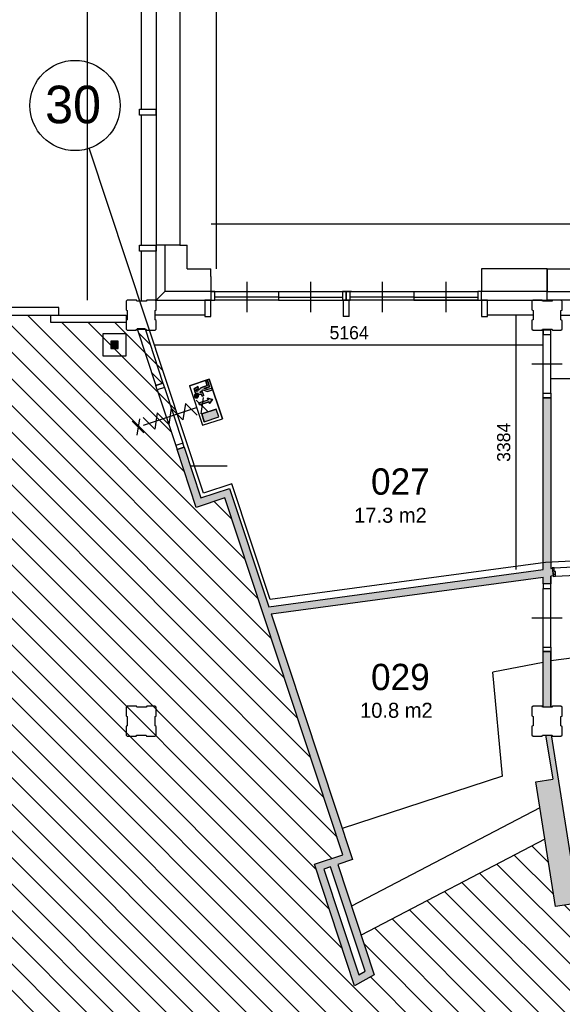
# Model space of a CAD drawing. Extents: x -1826 to 147704, y -44576 to 60962.
# Tile 18 of 75: x 112476 to 119694, y -3833 to 9263. Entities that reach past the tile are written whole.
import ezdxf

# ---------------------------------------------------------------- set-up
doc = ezdxf.new("R2010")
doc.units = 0
doc.header["$MEASUREMENT"] = 0
doc.header["$PDMODE"] = 35
doc.header["$PDSIZE"] = -0.5
doc.layers.get('0').update_dxf_attribs({"linetype": 'CONTINUOUS'})
doc.layers.get('DEFPOINTS').update_dxf_attribs({"linetype": 'CONTINUOUS'})
for name, color, linetype in [('AA$1A---_ARCEER', 252, 'CONTINUOUS'), ('AL00---_BRANDBEVEILIGING', 252, 'CONTINUOUS'), ('AL21----_BUITENWAND', 252, 'CONTINUOUS'), ('AL22----_BINNENWAND', 252, 'CONTINUOUS'), ('AL31----_BUITENKOZIJN', 252, 'CONTINUOUS'), ('AL32----_BINNENKOZIJN', 252, 'CONTINUOUS'), ('AM$1A---_MAATVOERING', 252, 'CONTINUOUS'), ('Betonpalen', 252, 'CONTINUOUS'), ('Brandweer', 252, 'CONTINUOUS'), ('brandweer NIEUW', 252, 'CONTINUOUS'), ('COMPARTIMENTERING', 252, 'CONTINUOUS'), ('LAYER01', 252, 'CONTINUOUS'), ('M2', 252, 'CONTINUOUS'), ('OMPARTIMENTERING', 252, 'CONTINUOUS')]:
    doc.layers.add(name, color=color, linetype=linetype)
doc.styles.add('B-01', font='b-gbp')
doc.dimstyles.new('BBA_STAND', dxfattribs={"dimtxt": 175, "dimasz": 1, "dimexe": 1, "dimexo": 0.001, "dimgap": 75, "dimtad": 1, "dimdec": 0, "dimzin": 0, "dimdsep": 46, "dimtxsty": 'B-01', "dimblk": 'NONE', "dimblk1": 'PIJL1', "dimblk2": 'NONE', "dimcen": 1, "dimse1": 1, "dimse2": 1, "dimclrd": 256, "dimclre": 256, "dimclrt": 256, "dimadec": 4, "dimazin": 0, "dimtfac": 1, "dimtdec": 0, "dimtmove": 0, "dimatfit": 2, "dimldrblk": 'PIJL1', "dimfxl": 1, "dimtfillclr": 256, "dimtolj": 1, "dimtzin": 0, "dimarcsym": 0})

# ---------------------------------------------------------------- blocks, each defined once
blk = doc.blocks.new('*D21')
at = {"layer": 'AM$1A---_MAATVOERING', "lineweight": -2, "transparency": 16777216}
blk.add_line((115088, 20920), (115088, 5948), dxfattribs=at)
at = {"layer": 'DEFPOINTS', "color": 0, "transparency": 16777216}
for p in [(114705, 20920), (114705, 5948), (115088, 5948)]:
    blk.add_point(p, dxfattribs=at)
at = {"layer": 'AM$1A---_MAATVOERING', "transparency": 16777216, "insert": (114925, 13434), "char_height": 175, "attachment_point": 5, "rotation": 90, "style": 'B-01'}
blk.add_mtext('\\A1;14972', dxfattribs=at)
blk = doc.blocks.new('_None')
blk = doc.blocks.new('PIJL1')
at = {"color": 1, "linetype": 'ByBlock'}
blk.add_line((0, 83), (0, -83), dxfattribs=at)
blk.add_solid([(-100, 17), (-100, -17), (0, 0)], dxfattribs=at)
blk = doc.blocks.new('*D22')
at = {"layer": 'AM$1A---_MAATVOERING', "lineweight": -2, "transparency": 16777216}
blk.add_line((115021, 6546), (141704, 6546), dxfattribs=at)
at = {"layer": 'DEFPOINTS', "color": 0, "transparency": 16777216}
for p in [(141704, 6546), (115021, 5948), (141704, 5948)]:
    blk.add_point(p, dxfattribs=at)
at = {"layer": 'AM$1A---_MAATVOERING', "transparency": 16777216, "insert": (128362, 6709), "char_height": 175, "attachment_point": 5, "style": 'B-01'}
blk.add_mtext('\\A1;26683', dxfattribs=at)
blk = doc.blocks.new('*D72')
at = {"layer": 'AM$1A---_MAATVOERING', "lineweight": -2, "transparency": 16777216}
blk.add_line((113373, 21734), (113373, 5534), dxfattribs=at)
at = {"layer": 'DEFPOINTS', "color": 0, "transparency": 16777216}
for p in [(113964, 21734), (113373, 5534), (113966, 5534)]:
    blk.add_point(p, dxfattribs=at)
at = {"layer": 'AM$1A---_MAATVOERING', "transparency": 16777216, "insert": (113211, 13634), "char_height": 175, "attachment_point": 5, "rotation": 90, "style": 'B-01'}
blk.add_mtext('\\A1;16200', dxfattribs=at)
blk = doc.blocks.new('*D82')
at = {"layer": 'AM$1A---_MAATVOERING', "lineweight": -2, "transparency": 16777216}
blk.add_line((141090, 4484), (119540, 4484), dxfattribs=at)
at = {"layer": 'DEFPOINTS', "color": 0, "transparency": 16777216}
for p in [(119540, 5045), (141090, 5051), (119540, 4484)]:
    blk.add_point(p, dxfattribs=at)
at = {"layer": 'AM$1A---_MAATVOERING', "transparency": 16777216, "insert": (130315, 4647), "char_height": 175, "attachment_point": 5, "style": 'B-01'}
blk.add_mtext('\\A1;21550', dxfattribs=at)
blk = doc.blocks.new('*D239')
at = {"layer": 'AM$1A---_MAATVOERING', "lineweight": -2, "transparency": 16777216}
blk.add_line((119077, 5334), (119077, 1950), dxfattribs=at)
at = {"layer": 'DEFPOINTS', "color": 0, "transparency": 16777216}
for p in [(119305, 5334), (119077, 1950), (119440, 1950)]:
    blk.add_point(p, dxfattribs=at)
at = {"layer": 'AM$1A---_MAATVOERING', "transparency": 16777216, "insert": (118915, 3642), "char_height": 175, "attachment_point": 5, "rotation": 90, "style": 'B-01'}
blk.add_mtext('\\A1;3384', dxfattribs=at)
blk = doc.blocks.new('*D240')
at = {"layer": 'AM$1A---_MAATVOERING', "lineweight": -2, "transparency": 16777216}
blk.add_line((119440, 4936), (114276, 4936), dxfattribs=at)
at = {"layer": 'DEFPOINTS', "color": 0, "transparency": 16777216}
for p in [(114276, 5335), (119440, 5006), (114276, 4936)]:
    blk.add_point(p, dxfattribs=at)
at = {"layer": 'AM$1A---_MAATVOERING', "transparency": 16777216, "insert": (116858, 5098), "char_height": 175, "attachment_point": 5, "style": 'B-01'}
blk.add_mtext('\\A1;5164', dxfattribs=at)

msp = doc.modelspace()

# ---------------------------------------------------------------- hatches: boundary and pattern name
at = {"layer": 'AA$1A---_ARCEER'}
h = msp.add_hatch(dxfattribs=at)
h.set_pattern_fill('ANSI31', color=256, scale=1000, angle=-90, style=0)
h.set_pattern_definition([(315, (107116.9, 108379.58), (88.38835, 88.38835), [])])
h.paths.add_polyline_path([(114286.1, 4399.7), (114380.9, 4431.1), (114142.7, 5150.3), (114037.6, 5150.3)])
h = msp.add_hatch(color=256, dxfattribs=at)
h.paths.add_polyline_path([(119539.6, 1760.3), (119539.6, 1864), (119569.6, 1867.7), (119557.6, 1966.9), (119539.6, 1964.8), (119539.6, 4235.3), (119439.6, 4235.3), (119439.6, 1950.8), (115787.6, 1456.3), (115266.6, 3029.3), (114886.6, 2903.3), (114663.6, 3576.7), (114569, 3545.4), (114823.5, 2777), (115202.8, 2902.6), (116774.4, -1843.9), (116395.4, -1969.3), (116930.2, -3586.7), (117190.9, -3439), (116706.1, -1972), (116901.6, -1907.2), (115819.6, 1359.8), (119439.6, 1849.8), (119439.6, 1760.3)])
h.paths.add_polyline_path([(116610.6, -2003.2), (117070.6, -3392.2), (116986.6, -3439.7), (116521.7, -2032.8)], flags=16)
msp.add_hatch(color=256, dxfattribs=at).paths.add_polyline_path([(119539.6, 120.3), (119539.6, 860.3), (119439.6, 860.3), (119439.6, 120.3)])
h = msp.add_hatch(color=256, dxfattribs=at)
h.paths.add_polyline_path([(121850.6, -2421.2), (122109.4, 467.2), (122038.7, 473.5), (121930.3, -741.6), (121701.1, -721.2), (121551.8, -2394.5)])
h.paths.add_polyline_path([(119601.2, -2533.3), (119897.6, -2486.7), (119546.1, -249.7), (119470.2, -249.7), (119567.5, -836.9), (119340.4, -873.6)])
at = {"layer": 'AL00---_BRANDBEVEILIGING'}
msp.add_hatch(color=256, dxfattribs=at).paths.add_polyline_path([(113787.6, 4987.9), (113687.6, 4987.9), (113687.6, 4887.9), (113787.6, 4887.9)])
at = {"layer": 'brandweer NIEUW'}
for points in [[(114887.5, 4367.4), (114971.7, 4395.4), (114951.3, 4456.8), (114973.3, 4464.1), (115001, 4380.7), (114930.8, 4357.4), (114973.4, 4342.3), (115031.7, 4361.7), (115038.9, 4339.8), (114973.1, 4317.9), (114911.9, 4339.6), (114874, 4304.5), (114905.8, 4315.1), (114923.3, 4262.4), (114901.4, 4255.1), (114891.2, 4285.8), (114859.7, 4275.4), (114858.4, 4277), (114856.9, 4279.6), (114854.3, 4283.1), (114852, 4285.4), (114849.4, 4287.8), (114846.7, 4289.7), (114843.5, 4291.6), (114841.1, 4292.8), (114837.2, 4294.2), (114833, 4295.2), (114829.2, 4295.6), (114826.3, 4295.7), (114823.6, 4295.6), (114821.1, 4295.3), (114815.4, 4293.9), (114796.2, 4351.8), (114848.5, 4385), (114856, 4362.3), (114823.8, 4341.9), (114832.3, 4316.3)], [(114814.3, 4284.4), (114816.8, 4285.5), (114816.8, 4285.5), (114821.2, 4286.8), (114821.4, 4286.8), (114823.9, 4287.2), (114824.1, 4287.2), (114828.4, 4287.3), (114828.5, 4287.3), (114832, 4286.8), (114832.2, 4286.8), (114836.7, 4285.5), (114840.9, 4283.5), (114841.1, 4283.4), (114844.2, 4281.2), (114844.3, 4281.1), (114847, 4278.7), (114847, 4278.6), (114849.8, 4275.2), (114849.8, 4275), (114852.7, 4269.7), (114852.7, 4269.7), (114854.3, 4263.2), (114854.3, 4263.1), (114854.5, 4258.7), (114854.5, 4258.6), (114854, 4253.9), (114853.9, 4253.7), (114853.1, 4250.6), (114853, 4250.5), (114850.5, 4245.1), (114850.4, 4245), (114847.3, 4240.9), (114847.2, 4240.8), (114844.6, 4238.3), (114844.4, 4238.2), (114839.7, 4235), (114839.5, 4235), (114836.5, 4233.6), (114836.2, 4233.5), (114832.4, 4232.4), (114832.2, 4232.4), (114826.5, 4231.9), (114826.4, 4231.9), (114821.8, 4232.3), (114821.6, 4232.4), (114817.7, 4233.4), (114817.5, 4233.5), (114813.5, 4235.2), (114813.4, 4235.3), (114811.2, 4236.7), (114811, 4236.8), (114808.6, 4238.7), (114808.5, 4238.8), (114806.9, 4240.3), (114806.8, 4240.4), (114804.1, 4243.7), (114804, 4243.8), (114801.1, 4249.2), (114801, 4249.3), (114799.3, 4256.4), (114799.2, 4256.5), (114799.2, 4262.3), (114799.2, 4262.5), (114800, 4266.7), (114800, 4266.8), (114801.6, 4271.1), (114801.7, 4271.4), (114803.2, 4274.2), (114803.3, 4274.3), (114806.1, 4278), (114806.1, 4278.1), (114810.2, 4281.8), (114810.3, 4281.9)], [(114983.3, 4208.3), (114976, 4230.2), (115040.3, 4212.6), (114999.3, 4160), (114992, 4182), (114869.2, 4141.2), (114860.4, 4167.5)], [(115124.8, 3978.5), (114931.7, 3914.4), (114896.7, 4019.7), (115089.8, 4083.8)]]:
    msp.add_hatch(color=256, dxfattribs=at).paths.add_polyline_path(points)
at = {"layer": 'OMPARTIMENTERING'}
h = msp.add_hatch(dxfattribs=at)
h.set_pattern_fill('ANSI31', color=256, scale=2000, angle=-90, style=0)
h.set_pattern_definition([(315, (85188.27, 172733.54), (176.7767, 176.7767), [])])
h.paths.add_polyline_path([(117433.2, -10475.5), (117140.8, -10543.4, -0.0302398), (117379.2, -11937), (117329.2, -11942.5), (117342.2, -12061.5), (117391.8, -12057, -0.0302157), (117445.9, -13468.6), (117745.5, -13475.4, -0.0898221), (116890.2, -17666), (115915.2, -17276, 0.0063665), (116015.4, -17015.9), (114290.8, -16325.9), (114290.8, -16466), (114290, -16466), (114290, -16939), (114337.8, -16845.6), (114387.3, -16942.3), (114290, -16942.3), (114289.9, -17802.3), (114337.8, -17708.7), (114387.3, -17805.5), (114289.9, -17805.5), (114289.8, -18717), (114337.8, -18623.3), (114387.3, -18720.1), (114289.8, -18720.1), (114289.8, -19555.4), (114337.8, -19461.5), (114387.3, -19558.2), (114289.8, -19558.2), (114289.7, -20818.6), (114503.5, -20818.6), (114503.5, -21118.6), (114289.7, -21118.6), (114289.6, -21200.5), (114997.2, -21200.5), (116505.2, -21200.5), (116565.2, -21200.5), (117524.4, -21200.5), (117584.2, -21200.5), (117679.1, -21268.9), (117679.6, -21268.7), (117698.4, -21325.5), (117984.5, -22189.7), (118003.2, -22246.4), (118279.3, -23080.4), (118279.6, -23080.3), (118298.4, -23137.1), (118298.4, -23137.1), (118595.8, -24036.2), (118614.6, -24093), (118884.9, -24910), (118884.7, -24910.1), (118903.5, -24966.8), (118903.6, -24966.8), (118903.5, -24966.4), (118903.4, -24966.5), (118903.4, -24966.5), (118903.5, -24966.4), (118903.6, -24966.8), (118903.5, -24966.8), (119201.3, -25865.4), (119220.1, -25922.1), (119503.3, -26777), (119524.2, -26840), (119532.9, -26866), (119690.3, -26866), (119690.3, -27001.1), (119696.2, -27016.5), (119738.2, -27000.5), (120204.1, -26819.2), (120185.3, -26771.3), (119909.1, -26878.7), (119807.6, -26617.8), (120329.5, -26414.8), (120431, -26675.7), (120185.3, -26771.3), (120204.1, -26819.2), (120670.2, -26638), (120712.2, -26621.5), (120730.1, -26668.1), (120734.2, -26666.5), (120741.2, -26685), (120816.5, -26655.8, 0.0041409), (120824.8, -26677.4), (120842.9, -26717.9), (120895.2, -26694.5), (120894.6, -26693, -0.1310523), (120777.7, -25980.9), (120735.2, -25977), (120753.2, -25852.5), (120794.9, -25860.4, -0.1142275), (121048, -25281.8), (121014.2, -25256.5), (121093.2, -25159), (121125, -25187.3, -0.0146712), (121181.4, -25127.5, -0.1314074), (121807.6, -24765.7, -0.0657597), (122171.2, -24717.7, -0.0253998), (122313.2, -24724.9), (122318.2, -24682.5), (122442.3, -24700.5), (122434.2, -24742.6, -0.1092084), (122989.4, -24981.6), (123014.2, -24947), (123113.2, -25025), (123085.3, -25057.3, -0.1312556), (123492.4, -25654.4), (123533.7, -25640.3), (123502.2, -25558), (123531, -25547.3), (123567.2, -25639.5), (123618.2, -25619.5), (123589.5, -25544.8), (123589.2, -25545), (123575.2, -25507.5), (123668.2, -25471.5), (124143.2, -25286.5), (124236.2, -25250), (124290.9, -25228.9), (124028.5, -24435.5), (123871.1, -23031.2), (123410.8, -23162.5), (122008.6, -18925.4), (122302.2, -18860.4), (122463.8, -19348.7), (123802.7, -19088.4), (123525.6, -18459.4), (123800.2, -18338.5), (124001.6, -18793.5), (125755.7, -18276.8), (125222.3, -17549.9), (125464.2, -17372.5), (125758.5, -17773.5), (127393, -16870.9), (126711.4, -16273.6), (126909.2, -16048), (127283.3, -16375.8), (127748.1, -15966), (119790.2, -15966), (119790.2, -7566), (128261.2, -7566), (128075.6, -7129.7), (128332.5, -7020.5), (128551.7, -7535.9), (128290.2, -7647.1), (128290.2, -7794.6), (128667.7, -7794.6), (129208.1, -7648.2), (129208.1, -7648.2), (129266, -7632.5), (129972.8, -7441.4), (129972.8, -7417), (129672.8, -7417), (129672.8, -7117), (129936.4, -7117), (129431.8, -5943.8), (129070.7, -6142.2, -0.1262722), (129143.9, -6123.4, -1), (129143.9, -6427.4, -0.7757696), (129070.7, -6142.2), (128560.3, -6422.7), (128702.8, -6684.3), (128439.3, -6827.7), (128297.4, -6567.1), (128212.4, -6613.8), (128111.4, -6429.8), (128957.7, -5964.7), (127376.1, -4613.5), (127009.2, -4953), (126805.4, -4732.7), (127474.9, -4113.5), (125789.6, -3275.5), (125516.2, -3694), (125265, -3529.9), (125764.6, -2765.3), (123926, -2360.7), (123762.2, -2833), (123478.7, -2734.7), (123778.2, -1871.3), (121895.8, -1924.6), (121851.2, -2422.5), (121552.4, -2395.8), (121633.5, -1486.2), (119820.6, -1994.1), (119898.2, -2488), (119601.8, -2534.5), (119460.5, -1635.4), (117017.7, -2914.3), (117191.5, -3440.2), (116930.8, -3588), (116395.9, -1970.5), (116775, -1845.2), (115203.4, 2901.4), (114824.1, 2775.8), (114569.6, 3544.1), (114570.3, 3544.4), (114551.5, 3601), (114428.5, 3971.3), (114475.8, 3987), (114570.6, 4018.5), (114201.1, 5134), (114148.3, 5134), (114143.3, 5149), (114032.8, 5149), (114024.8, 5134), (113890.8, 5134), (113890.8, 5234), (112890.7, 5234), (112890.7, 5334), (109490.7, 5334), (109490.7, 5234), (108690.7, 5234), (108690.7, 4484), (108710.7, 4484), (108710.7, 4404), (108690.7, 4404), (108690.7, 2674), (108710.7, 2674), (108710.7, 2594), (108690.7, 2594), (108690.7, 864), (108710.7, 864), (108710.7, 784), (108690.7, 784), (108690.7, 119), (108756.8, 119), (108764.8, 134), (108890.8, 134), (108890.8, 2), (108875.8, -3), (108875.8, -128), (108890.8, -136), (108890.8, -266), (108762.8, -266), (108757.8, -251), (108690.7, -251), (108690.7, -915.6), (108710.7, -915.6), (108710.7, -995.6), (108690.7, -995.6), (108690.7, -2725.7), (108710.7, -2725.7), (108710.7, -2805.7), (108690.7, -2805.7), (108690.7, -4535.9), (108710.7, -4535.9), (108710.7, -4615.9), (108690.7, -4615.9), (108690.7, -5281), (108756.8, -5281), (108764.8, -5266), (108890.8, -5266), (108890.8, -5415.5), (112413.3, -5415.5), (112413.3, -5515.5), (113540.7, -5515.5, 0.0064435), (113339.9, -5317.2), (114054, -4574.7), (113975.5, -4574.7), (113975.5, -4174.7), (114175.5, -4174.7), (114175.5, -4574.7), (114081.7, -4574.7, -0.0786122), (116340.2, -7568.6, -0.1239668), (116474.8, -7828.9, -0.0588435)])

# ---------------------------------------------------------------- linework, layer by layer
at = {"layer": 'AL00---_BRANDBEVEILIGING'}
msp.add_lwpolyline([(113587.6, 4788), (113587.6, 5087.9), (113887.6, 5087.9), (113887.6, 4787.9), (113587.6, 4787.9)], dxfattribs=at)
msp.add_lwpolyline([(113687.6, 4887.9), (113787.6, 4887.9), (113787.6, 4987.9), (113687.6, 4987.9)], close=True, dxfattribs=at)
at = {"layer": 'AL21----_BUITENWAND'}
for p, q in [((114090.7, 6184), (114090.7, 5519)), ((114290.7, 5534), (114290.7, 6264)), ((114404.7, 6264), (114404.7, 5648)), ((114704.7, 5948), (114704.7, 6264)), ((114704.7, 5948), (115020.7, 5948)), ((119490.7, 5948), (118620.7, 5948)), ((119490.2, 5948), (120340.2, 5948)), ((119490.2, 5948), (119490.2, 5648)), ((119490.7, 5648), (119490.7, 5948)), ((114404.7, 5648), (114290.7, 5534)), ((114404.7, 5648), (114290.7, 5534)), ((115020.7, 5648), (114404.7, 5648)), ((119490.7, 5648), (118620.7, 5648)), ((119490.2, 5648), (120340.2, 5648)), ((119490.2, 5534), (119490.2, 5648)), ((119490.7, 5534), (119490.7, 5648)), ((114290.7, 5534), (115020.7, 5534)), ((118620.7, 5534), (119490.7, 5534)), ((120420.2, 5534), (119490.2, 5534)), ((114940.7, 5334), (114275.8, 5334)), ((119305.3, 5334), (118700.7, 5334)), ((119675.3, 5334), (120340.2, 5334))]:
    msp.add_line(p, q, dxfattribs=at)
at = {"layer": 'AL22----_BINNENWAND'}
for p, q in [((114143.3, 5149), (114038.2, 5149)), ((114381.5, 4429.9), (114286.7, 4398.4)), ((114664.4, 3575.5), (114569.6, 3544.1)), ((114824.1, 2775.8), (114569.6, 3544.1)), ((115203.4, 2901.4), (114824.1, 2775.8)), ((119560.2, 1972.5), (119561.2, 1963)), ((119561.2, 1963), (119558.5, 1962.6)), ((119565.2, 1908.5), (119575.2, 1910)), ((119580.2, 1875), (119570.2, 1874)), ((119570.2, 1874), (119572.2, 1859)), ((119575.2, 1910), (119580.2, 1875))]:
    msp.add_line(p, q, dxfattribs=at)
for points in [[(109392.2, 5334), (112998.2, 5334), (112998.2, 5434), (109392.2, 5434)], [(112890.7, 5334), (113890.7, 5334), (113890.7, 5234), (112890.7, 5234)], [(116611.2, -2004.5), (116522.3, -2034.1), (116987.2, -3441), (117071.2, -3393.5)]]:
    msp.add_lwpolyline(points, close=True, dxfattribs=at)
for points in [[(114038.2, 5149), (114286.7, 4398.4)], [(114143.3, 5149), (114381.5, 4429.9)], [(119440.2, 1949.5), (119440.2, 4234)], [(119440.2, 4234), (119540.2, 4234)], [(119540.2, 4234), (119540.2, 1963.5)], [(114664.2, 3575.4), (114887.2, 2902), (115267.2, 3028), (115788.2, 1455)], [(116775, -1845.2), (115203.4, 2901.4)], [(119540.2, 1963.5), (119558.2, 1965.7)], [(119558.2, 1965.7), (119570.2, 1866.4)], [(119583.2, 1973.5), (119560.2, 1972.5)], [(119561.2, 1963), (119560.2, 1972.5)], [(119583.2, 1973.5), (120515.2, 2019.5)], [(119585.2, 1922.5), (119583.2, 1973.5)], [(115788.2, 1455), (119440.2, 1949.5)], [(115820.2, 1358.5), (119440.2, 1848.5)], [(119440.2, 1759), (119440.2, 1848.5)], [(119440.2, 1759), (119440.2, 1848.5)], [(119570.2, 1866.4), (119540.2, 1862.8)], [(119540.2, 1862.8), (119540.2, 1759)], [(119540.2, 1759), (119540.2, 1862)], [(119572.2, 1859), (119605.2, 1860.5)], [(119602.2, 1923.5), (119585.2, 1922.5)], [(119605.2, 1860.5), (119602.2, 1923.5)], [(119605.2, 1860.5), (120504.2, 1904.5)], [(119540.2, 1759), (119440.2, 1759)], [(115820.2, 1358.5), (116902.2, -1908.5), (116706.2, -1973.5)], [(119440.2, 119), (119440.2, 859)], [(119440.2, 119), (119440.2, 859)], [(119440.2, 859), (119540.2, 859)], [(119540.2, 859), (119540.2, 119)], [(119540.2, 119), (119540.2, 859)], [(119540.2, 741.2), (119988.9, 798.1)], [(119440.2, 711.3), (118771.2, 584.2)], [(118900.2, -800.5), (118771.2, 584.2)], [(119470.8, -251), (119568.1, -838.2)], [(119546.7, -251), (119898.2, -2488)], [(118900.2, -800.5), (116764.7, -1496.1)], [(119341, -874.9), (119568.1, -838.2)], [(119601.8, -2534.5), (119341, -874.9)], [(119395, -1218.3), (116890.5, -2529.5)], [(119460.5, -1635.4), (117017.7, -2914.3)], [(116395.9, -1970.5), (116775, -1845.2)], [(116930.8, -3588), (116395.9, -1970.5)], [(116706.6, -1973.3), (117191.5, -3440.2)], [(119898.2, -2488), (119601.8, -2534.5)], [(117191.5, -3440.2), (116930.8, -3588)]]:
    msp.add_lwpolyline(points, dxfattribs=at)
at = {"layer": 'AL31----_BUITENKOZIJN'}
for p, q in [((114090.7, 9804.2), (114090.7, 8074)), ((114290.7, 9804), (114290.7, 8074)), ((114604.7, 9804), (114604.7, 6264)), ((114070.7, 8074), (114290.7, 8074)), ((114070.7, 7994), (114070.7, 8074)), ((114290.7, 7994), (114070.7, 7994)), ((114090.7, 7994), (114090.7, 6264)), ((114290.7, 8074), (114290.7, 7994)), ((114290.7, 7994), (114290.7, 8074)), ((114290.7, 7994), (114290.7, 6264)), ((114070.7, 6264), (114290.7, 6264)), ((114070.7, 6184), (114070.7, 6264)), ((114290.7, 6184), (114070.7, 6184)), ((114604.7, 6264), (114290.7, 6264)), ((114290.7, 6264), (114290.7, 6184)), ((114604.7, 6264), (114704.7, 6264)), ((115020.7, 5848), (115020.7, 5948)), ((118620.7, 5948), (118620.7, 5648)), ((115020.7, 5848), (115020.7, 5648)), ((115496.2, 5774), (115496.2, 5574)), ((116345.2, 5774), (116345.2, 5574)), ((117296.2, 5774), (117296.2, 5574)), ((118145.2, 5774), (118145.2, 5574)), ((115072.7, 5648), (115020.7, 5648)), ((115020.7, 5648), (115020.7, 5534)), ((115020.7, 5648), (116820.7, 5648)), ((115072.7, 5534), (115072.7, 5648)), ((115920.7, 5648), (115920.7, 5534)), ((116753.7, 5648), (116820.7, 5648)), ((116753.7, 5648), (116820.7, 5648)), ((116820.7, 5648), (116768.7, 5648)), ((116768.7, 5648), (116768.7, 5534)), ((116820.7, 5648), (118568.7, 5648)), ((116820.7, 5534), (116820.7, 5648)), ((116872.7, 5648), (116820.7, 5648)), ((116820.7, 5648), (116820.7, 5534)), ((116887.7, 5648), (116820.7, 5648)), ((116820.7, 5648), (116820.7, 5628)), ((116872.7, 5534), (116872.7, 5648)), ((117720.7, 5648), (117720.7, 5534)), ((118620.7, 5648), (118568.7, 5648)), ((118568.7, 5648), (118568.7, 5534)), ((118620.7, 5534), (118620.7, 5648)), ((114940.7, 5534), (114940.7, 5314)), ((115020.7, 5534), (114940.7, 5534)), ((115020.7, 5314), (115020.7, 5534)), ((115020.7, 5534), (115072.7, 5534)), ((115920.7, 5534), (115071.7, 5534)), ((115920.7, 5574), (115072.7, 5574)), ((115496.2, 5574), (115496.2, 5374)), ((115920.7, 5574), (115920.7, 5534)), ((115920.7, 5574), (116768.7, 5574)), ((115920.7, 5534), (116769.7, 5534)), ((116345.2, 5574), (116345.2, 5374)), ((116768.7, 5534), (116820.7, 5534)), ((116780.7, 5534), (116780.7, 5314)), ((116860.7, 5534), (116780.7, 5534)), ((116820.7, 5534), (116872.7, 5534)), ((116860.7, 5314), (116860.7, 5534)), ((118569.7, 5534), (116871.7, 5534)), ((117720.7, 5534), (116871.7, 5534)), ((117720.7, 5574), (116872.7, 5574)), ((117296.2, 5574), (117296.2, 5374)), ((117720.7, 5574), (117720.7, 5534)), ((117720.7, 5574), (118568.7, 5574)), ((117720.7, 5534), (118569.7, 5534)), ((118145.2, 5574), (118145.2, 5374)), ((118568.7, 5534), (118620.7, 5534)), ((118620.7, 5534), (118620.7, 5314)), ((118700.7, 5534), (118620.7, 5534)), ((118700.7, 5314), (118700.7, 5534)), ((114940.7, 5314), (115020.7, 5314)), ((116860.7, 5314), (116780.7, 5314)), ((118620.7, 5314), (118700.7, 5314))]:
    msp.add_line(p, q, dxfattribs=at)
at = {"layer": 'AL32----_BINNENKOZIJN'}
for points in [[(119440.2, 4294), (119440.2, 5149)], [(119540.2, 4294), (119539.9, 5149)], [(119290.2, 4684), (119490.2, 4684), (119690.2, 4684)], [(114305.5, 4341.4), (114551.5, 3601)], [(114400.4, 4372.9), (114646.2, 3632.4)], [(119440.2, 919), (119440.2, 1699.3)], [(119540.2, 919), (119539.9, 1699.3)], [(119290.2, 1309), (119490.2, 1309), (119690.2, 1309)]]:
    msp.add_lwpolyline(points, dxfattribs=at)
for points in [[(119440.2, 5134), (119440.2, 5074.3), (119539.9, 5074.3), (119539.9, 5134)], [(114381.5, 4429.9), (114400.4, 4372.9), (114305.5, 4341.4), (114286.6, 4398.4)], [(119440.2, 4234), (119440.2, 4294), (119540.2, 4294), (119540.2, 4234)], [(114665, 3575.7), (114646.2, 3632.4), (114551.5, 3601), (114570.4, 3544.3)], [(119440.2, 1759), (119440.2, 1699.3), (119539.9, 1699.3), (119539.9, 1759)], [(119440.2, 859), (119440.2, 919), (119540.2, 919), (119540.2, 859)]]:
    msp.add_lwpolyline(points, close=True, dxfattribs=at)
at = {"layer": 'Betonpalen'}
for points in [[(113906.8, 5533), (113891.8, 5518), (113891.8, 5403), (113906.8, 5395), (113906.8, 5270), (113891.8, 5265), (113891.8, 5148), (113906.8, 5133), (114025.8, 5133), (114033.8, 5148), (114158.8, 5148), (114163.8, 5133), (114276.8, 5133), (114291.8, 5148), (114291.8, 5263), (114276.8, 5271), (114276.8, 5396), (114291.8, 5401), (114291.8, 5518), (114276.8, 5533), (114165.8, 5533), (114157.8, 5518), (114032.8, 5518), (114027.8, 5533), (113906.8, 5533)], [(119305.3, 5533.2), (119290.3, 5518.2), (119290.3, 5403.2), (119305.3, 5395.2), (119305.3, 5270.2), (119290.3, 5265.2), (119290.3, 5148.2), (119305.3, 5133.2), (119424.3, 5133.2), (119432.3, 5148.2), (119557.3, 5148.2), (119562.3, 5133.2), (119675.3, 5133.2), (119690.3, 5148.2), (119690.3, 5263.2), (119675.3, 5271.2), (119675.3, 5396.2), (119690.3, 5401.2), (119690.3, 5518.2), (119675.3, 5533.2), (119564.3, 5533.2), (119556.3, 5518.2), (119431.3, 5518.2), (119426.3, 5533.2), (119305.3, 5533.2)], [(113906.8, 133.2), (113891.8, 118.2), (113891.8, 3.2), (113906.8, -4.8), (113906.8, -129.8), (113891.8, -134.8), (113891.8, -251.8), (113906.8, -266.8), (114025.8, -266.8), (114033.8, -251.8), (114158.8, -251.8), (114163.8, -266.8), (114276.8, -266.8), (114291.8, -251.8), (114291.8, -136.8), (114276.8, -128.8), (114276.8, -3.8), (114291.8, 1.2), (114291.8, 118.2), (114276.8, 133.2), (114165.8, 133.2), (114157.8, 118.2), (114032.8, 118.2), (114027.8, 133.2), (113906.8, 133.2)], [(119305.4, 133.4), (119290.4, 118.4), (119290.4, 3.4), (119305.4, -4.6), (119305.4, -129.6), (119290.4, -134.6), (119290.4, -251.6), (119305.4, -266.6), (119424.4, -266.6), (119432.4, -251.6), (119557.4, -251.6), (119562.4, -266.6), (119675.4, -266.6), (119690.4, -251.6), (119690.4, -136.6), (119675.4, -128.6), (119675.4, -3.6), (119690.4, 1.4), (119690.4, 118.4), (119675.4, 133.4), (119564.4, 133.4), (119556.4, 118.4), (119431.4, 118.4), (119426.4, 133.4), (119305.4, 133.4)]]:
    msp.add_lwpolyline(points, dxfattribs=at)
at = {"layer": 'Brandweer'}
msp.add_line((114745.4, 3330.1), (115236, 3330.1), dxfattribs=at)
for points in [[(114978.7, 4052), (114822.8, 4204.2)], [(114917.7, 4235.7), (114883.8, 4020.5)], [(114835.4, 4004.4), (114680.5, 4156.9), (114647.5, 3942.1), (114492.6, 4094.5), (114459.6, 3879.7), (114304.6, 4032.2), (114271.6, 3817.3), (114116.7, 3969.8)], [(114122.5, 3869.8), (114829.6, 4104.5)], [(114122.5, 3869.8), (114829.6, 4104.5)], [(114068.3, 3953.7), (114034.4, 3738.5)], [(114129.3, 3770), (113973.4, 3922.2)]]:
    msp.add_lwpolyline(points, dxfattribs=at)
at = {"layer": 'brandweer NIEUW'}
for p, q in [((114733.4, 4394.2), (114996.7, 4481.6)), ((114951.3, 4456.8), (114973.3, 4464.1)), ((114971.7, 4395.4), (114951.3, 4456.8)), ((114973.3, 4464.1), (115001, 4380.7)), ((114996.7, 4481.6), (115171.5, 3955)), ((114733.4, 4394.2), (114908.2, 3867.6)), ((114796.2, 4351.8), (114848.5, 4385)), ((114815.4, 4293.9), (114796.2, 4351.8)), ((114823.8, 4341.9), (114856, 4362.3)), ((114823.8, 4341.9), (114832.3, 4316.3)), ((114832.3, 4316.3), (114887.5, 4367.4)), ((114856, 4362.3), (114848.5, 4385)), ((114874, 4304.5), (114911.9, 4339.6)), ((114887.5, 4367.4), (114971.7, 4395.4)), ((114911.7, 4339.7), (114973.1, 4317.9)), ((115001, 4380.7), (114930.8, 4357.4)), ((114930.8, 4357.4), (114973.4, 4342.3)), ((114973.1, 4317.9), (115038.9, 4339.8)), ((115031.7, 4361.7), (114973.4, 4342.3)), ((115038.9, 4339.8), (115031.7, 4361.7)), ((114859.3, 4275.3), (114891.2, 4285.8)), ((114860.4, 4167.5), (114983.3, 4208.3)), ((114874, 4304.5), (114905.8, 4315.1)), ((114901.4, 4255.1), (114891.2, 4285.8)), ((114923.3, 4262.4), (114901.4, 4255.1)), ((114923.3, 4262.4), (114905.8, 4315.1)), ((115040.3, 4212.6), (114976, 4230.2)), ((114976, 4230.2), (114983.3, 4208.3)), ((114999.3, 4160), (115040.3, 4212.6)), ((114869.2, 4141.2), (114992, 4182)), ((114896.7, 4019.7), (115089.8, 4083.8)), ((114992, 4182), (114999.3, 4160)), ((115124.8, 3978.5), (115089.8, 4083.8)), ((114931.7, 3914.4), (114896.7, 4019.7)), ((114908.2, 3867.6), (115171.5, 3955)), ((114931.7, 3914.4), (115124.8, 3978.5))]:
    msp.add_line(p, q, dxfattribs=at)
for points in [[(114996.7, 4481.6), (114733.4, 4394.2), (114908.2, 3867.6), (115171.5, 3955), (114996.7, 4481.6)], [(114973.3, 4464.1), (114951.3, 4456.8), (114971.7, 4395.4), (114887.5, 4367.4), (114832.3, 4316.3), (114823.8, 4341.9), (114856, 4362.3), (114848.5, 4385), (114796.2, 4351.8), (114815.4, 4293.9), (114821.1, 4295.3), (114823.6, 4295.6), (114826.3, 4295.7), (114829.2, 4295.6), (114833, 4295.2), (114836.1, 4294.5), (114838.3, 4293.8), (114841.1, 4292.8), (114843.5, 4291.6), (114846.7, 4289.7), (114849.4, 4287.8), (114852, 4285.4), (114854.3, 4283.1), (114856.9, 4279.6), (114858.4, 4277), (114859.7, 4275.4), (114891.2, 4285.8), (114901.4, 4255.1), (114923.3, 4262.4), (114905.8, 4315.1), (114874, 4304.5), (114911.9, 4339.6), (114973.1, 4317.9), (115038.9, 4339.8), (115031.7, 4361.7), (114973.4, 4342.3), (114930.8, 4357.4), (115001, 4380.7), (114973.3, 4464.1)], [(114814.4, 4234.8), (114815.6, 4234.2), (114816.9, 4233.7), (114818.1, 4233.2), (114819.5, 4232.8), (114820.8, 4232.5), (114822.1, 4232.3), (114823.5, 4232.1), (114824.8, 4231.9), (114826.2, 4231.9), (114827.5, 4231.9), (114828.9, 4231.9), (114830.3, 4232.1), (114831.6, 4232.3), (114832.9, 4232.5), (114834.3, 4232.9), (114835.6, 4233.3), (114836.8, 4233.7), (114838.1, 4234.3), (114839.3, 4234.8), (114840.5, 4235.5), (114841.7, 4236.2), (114842.8, 4236.9), (114843.9, 4237.7), (114845, 4238.6), (114846, 4239.5), (114846.9, 4240.5), (114847.8, 4241.5), (114848.7, 4242.6), (114849.5, 4243.7), (114850.3, 4244.8), (114851, 4246), (114851.6, 4247.2), (114852.2, 4248.4), (114852.7, 4249.6), (114853.2, 4250.9), (114853.6, 4252.2), (114853.9, 4253.6), (114854.2, 4254.9), (114854.4, 4256.2), (114854.5, 4257.6), (114854.5, 4259), (114854.5, 4260.3), (114854.5, 4261.7), (114854.3, 4263), (114854.1, 4264.4), (114853.9, 4265.7), (114853.5, 4267), (114853.1, 4268.3), (114852.7, 4269.6), (114852.2, 4270.9), (114851.6, 4272.1), (114850.9, 4273.3), (114850.2, 4274.5), (114849.5, 4275.6), (114848.7, 4276.7), (114847.8, 4277.7), (114846.9, 4278.8), (114845.9, 4279.7), (114844.9, 4280.6), (114843.8, 4281.5), (114842.8, 4282.3), (114841.6, 4283.1), (114840.5, 4283.8), (114839.3, 4284.4), (114838, 4285), (114836.8, 4285.5), (114835.5, 4286), (114834.2, 4286.3), (114832.9, 4286.7), (114831.5, 4286.9), (114830.2, 4287.1), (114828.8, 4287.3), (114827.5, 4287.3), (114826.1, 4287.3), (114824.7, 4287.3), (114823.4, 4287.1), (114822, 4286.9), (114820.7, 4286.7), (114819.4, 4286.3), (114818.1, 4285.9), (114816.8, 4285.5), (114815.5, 4284.9), (114814.3, 4284.4), (114813.1, 4283.7), (114811.9, 4283), (114810.8, 4282.3), (114809.7, 4281.4), (114808.7, 4280.6), (114807.7, 4279.7), (114806.7, 4278.7), (114805.8, 4277.7), (114804.9, 4276.6), (114804.1, 4275.5), (114803.4, 4274.4), (114802.7, 4273.2), (114802, 4272), (114801.4, 4270.8), (114800.9, 4269.5), (114800.5, 4268.3), (114800.1, 4267), (114799.7, 4265.6), (114799.5, 4264.3), (114799.3, 4263), (114799.1, 4261.6), (114799.1, 4260.2), (114799.1, 4258.9), (114799.1, 4257.5), (114799.3, 4256.2), (114799.5, 4254.8), (114799.8, 4253.5), (114800.1, 4252.2), (114800.5, 4250.9), (114800.9, 4249.6), (114801.5, 4248.3), (114802, 4247.1), (114802.7, 4245.9), (114803.4, 4244.7), (114804.2, 4243.6), (114805, 4242.5), (114805.8, 4241.4), (114806.7, 4240.4), (114807.7, 4239.5), (114808.7, 4238.6), (114809.8, 4237.7), (114810.9, 4236.9), (114812, 4236.1), (114813.2, 4235.4), (114814.4, 4234.8)], [(114814.3, 4284.4), (114810.2, 4281.9), (114806.1, 4278), (114803.3, 4274.3), (114801.6, 4271.2), (114800, 4266.7), (114799.2, 4262.4), (114799.2, 4256.4), (114801.1, 4249.3), (114804, 4243.7), (114806.8, 4240.3), (114808.6, 4238.7), (114811.1, 4236.8), (114813.4, 4235.3), (114817.6, 4233.4), (114821.8, 4232.3), (114826.4, 4231.9), (114832.3, 4232.4), (114836.4, 4233.5), (114839.6, 4235), (114844.5, 4238.2), (114847.3, 4240.8), (114850.4, 4245), (114853, 4250.5), (114853.9, 4253.8), (114854.5, 4258.6), (114854.3, 4263.1), (114852.7, 4269.7), (114849.8, 4275.1), (114847, 4278.6), (114844.2, 4281.2), (114841, 4283.4), (114836.7, 4285.5), (114832.1, 4286.8), (114828.5, 4287.3), (114824, 4287.2), (114821.3, 4286.8), (114816.8, 4285.5), (114814.3, 4284.4)], [(114815.4, 4293.9), (114815.8, 4294), (114816.2, 4294.1), (114816.6, 4294.2), (114817, 4294.3), (114817.4, 4294.5), (114817.8, 4294.6), (114818.2, 4294.7), (114818.6, 4294.8), (114819, 4294.8), (114819.4, 4294.9), (114819.8, 4295), (114820.2, 4295.1), (114820.6, 4295.2), (114821, 4295.2), (114821.4, 4295.3), (114821.8, 4295.4), (114822.2, 4295.4), (114822.6, 4295.5), (114823, 4295.5), (114823.4, 4295.5), (114823.8, 4295.6), (114824.2, 4295.6), (114824.6, 4295.6), (114825, 4295.7), (114825.4, 4295.7), (114825.8, 4295.7), (114826.2, 4295.7), (114826.6, 4295.7), (114827, 4295.7), (114827.4, 4295.7), (114827.9, 4295.7), (114828.3, 4295.7), (114828.7, 4295.7), (114829.1, 4295.6), (114829.5, 4295.6), (114829.9, 4295.6), (114830.3, 4295.5), (114830.7, 4295.5), (114831.1, 4295.5), (114831.5, 4295.4), (114831.9, 4295.3), (114832.3, 4295.3), (114832.7, 4295.2), (114833.1, 4295.2), (114833.5, 4295.1), (114833.9, 4295), (114834.3, 4294.9), (114834.7, 4294.8), (114835.1, 4294.7), (114835.5, 4294.7), (114835.9, 4294.6), (114836.3, 4294.4), (114836.7, 4294.3), (114837.1, 4294.2), (114837.5, 4294.1), (114837.8, 4294), (114838.2, 4293.9), (114838.6, 4293.7), (114839, 4293.6), (114839.4, 4293.5), (114839.8, 4293.3), (114840.1, 4293.2), (114840.5, 4293), (114840.9, 4292.9), (114841.3, 4292.7), (114841.6, 4292.5), (114842, 4292.4), (114842.4, 4292.2), (114842.7, 4292), (114843.1, 4291.8), (114843.5, 4291.6), (114843.8, 4291.4), (114844.2, 4291.3), (114844.6, 4291.1), (114844.9, 4290.9), (114845.3, 4290.6), (114845.6, 4290.4), (114845.9, 4290.2), (114846.3, 4290), (114846.6, 4289.8), (114847, 4289.6), (114847.3, 4289.3), (114847.6, 4289.1), (114848, 4288.9), (114848.3, 4288.6), (114848.6, 4288.4), (114849, 4288.1), (114849.3, 4287.9), (114849.6, 4287.6), (114849.9, 4287.4), (114850.2, 4287.1), (114850.5, 4286.8), (114850.8, 4286.6), (114851.1, 4286.3), (114851.4, 4286), (114851.7, 4285.7), (114852, 4285.5), (114852.3, 4285.2), (114852.6, 4284.9), (114852.9, 4284.6), (114853.2, 4284.3), (114853.4, 4284), (114853.7, 4283.7), (114854, 4283.4), (114854.2, 4283.1), (114854.5, 4282.8), (114854.8, 4282.5), (114855, 4282.1), (114855.3, 4281.8), (114855.5, 4281.5), (114855.8, 4281.2), (114856, 4280.8), (114856.2, 4280.5), (114856.5, 4280.2), (114856.7, 4279.8), (114856.9, 4279.5), (114857.2, 4279.2), (114857.4, 4278.8), (114857.6, 4278.5), (114857.8, 4278.1), (114858, 4277.8), (114858.2, 4277.4), (114858.4, 4277.1), (114858.6, 4276.7), (114858.8, 4276.4), (114859, 4276), (114859.2, 4275.6), (114859.3, 4275.3)], [(114869.2, 4141.2), (114860.4, 4167.5), (114983.3, 4208.3), (114976, 4230.2), (115040.3, 4212.6), (114999.3, 4160), (114992, 4182), (114869.2, 4141.2)], [(115089.8, 4083.8), (114896.7, 4019.7), (114931.7, 3914.4), (115124.8, 3978.5), (115089.8, 4083.8)]]:
    msp.add_lwpolyline(points, dxfattribs=at)
msp.add_lwpolyline([(114815.4, 4293.9), (114822, 4295.4), (114832.5, 4295.3), (114838.8, 4293.7), (114843.7, 4291.5), (114850.1, 4287.2), (114855, 4282.1), (114857.9, 4278), (114859.7, 4275.4), (114891.2, 4285.8), (114901.4, 4255.1), (114923.3, 4262.4), (114905.8, 4315.1), (114874, 4304.5), (114911.9, 4339.6), (114973.1, 4317.9), (115038.9, 4339.8), (115031.7, 4361.7), (114973.4, 4342.3), (114930.8, 4357.4), (115001, 4380.7), (114973.3, 4464.1), (114951.3, 4456.8), (114971.7, 4395.4), (114887.5, 4367.4), (114832.3, 4316.3), (114823.8, 4341.9), (114856, 4362.3), (114848.5, 4385), (114796.2, 4351.8)], close=True, dxfattribs=at)
at = {"layer": 'COMPARTIMENTERING'}
msp.add_circle((113211.8, 8121.7), 600, dxfattribs=at)
at = {"layer": 'OMPARTIMENTERING', "ltscale": 800}
msp.add_line((121510.7, 2144.3), (119470, 2044.3), dxfattribs=at)
msp.add_lwpolyline([(119470, 2044.3), (115809.2, 1548.8), (115298.6, 3090.9), (114919.3, 2965.3), (113400.4, 7552.1)], dxfattribs=at)

# ---------------------------------------------------------------- texts
at = {"layer": 'LAYER01', "style": 'B-01'}
for s, height, p in [('30', 500, (112814.1, 7885.1)), ('027', 350, (117149.2, 2945)), ('029', 350, (117149.2, 345.5))]:
    msp.add_text(s, height=height, rotation=0, dxfattribs=at).set_placement(p)
at = {"layer": 'M2', "char_height": 200, "width": 1805, "attachment_point": 1, "rotation": 360, "style": 'B-01'}
for s, insert in [('17.3 m2', (116924.3, 2771.5)), ('10.8 m2', (117003.3, 177.5))]:
    msp.add_mtext(s, dxfattribs=dict(at, insert=insert))

# ---------------------------------------------------------------- dimensions: what is measured, and where the dimension line sits
at = {"layer": 'AM$1A---_MAATVOERING'}
dim = msp.add_linear_dim(base=(113373.4, 5534), p1=(113964.2, 21733.9), p2=(113966.3, 5534), angle=270, dimstyle='BBA_STAND', override={"dimtmove": 1}, dxfattribs=at)
dim.commit()
dim.dimension.update_dxf_attribs({"geometry": '*D72', "text_midpoint": (113210.9, 13634)})
for base, p1, p2, angle, picture, middle in [((115087.7, 5948), (114704.7, 20919.9), (114704.7, 5948), 270, '*D21', (114925.2, 13434)), ((141704.1, 6546.2), (115020.7, 5948), (141704.1, 5948), 360, '*D22', (128362.4, 6708.7)), ((114275.8, 4935.5), (119440.2, 5005.5), (114275.8, 5334.5), 360, '*D240', (116858, 5098)), ((119077.3, 1949.5), (119305.3, 5333.5), (119440.2, 1949.5), 270, '*D239', (118914.8, 3641.5)), ((119539.9, 4484), (141090.2, 5050.5), (119539.9, 5045.4), 360, '*D82', (130315, 4646.5))]:
    dim = msp.add_linear_dim(base=base, p1=p1, p2=p2, angle=angle, dimstyle='BBA_STAND', dxfattribs=at)
    dim.commit()
    dim.dimension.update_dxf_attribs({"geometry": picture, "text_midpoint": middle})

doc.saveas('drawing.dxf')
